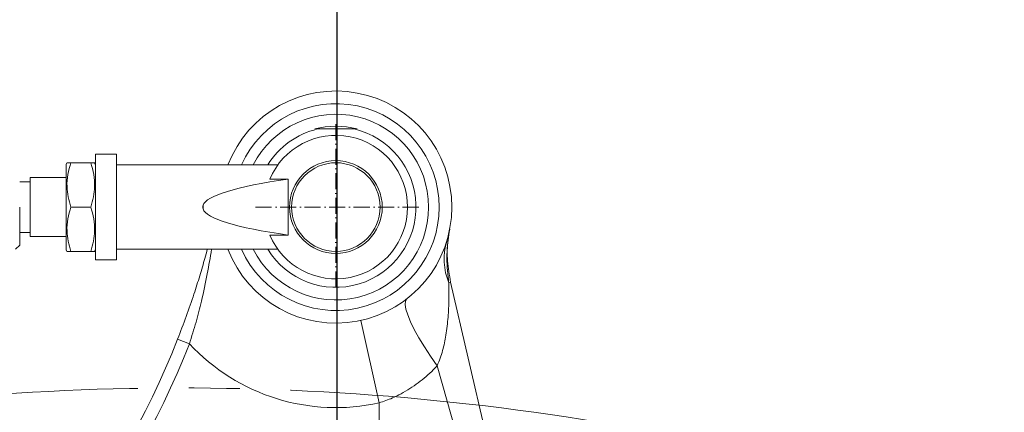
# Model space of a CAD drawing. Header units: millimetres. Extents: x -46 to 5160, y -5105 to -1541.
# Tile 35 of 104: x 1614 to 1848, y -2387 to -2294. Entities that reach past the tile are written whole.
import ezdxf

# ---------------------------------------------------------------- set-up
doc = ezdxf.new("R2010")
doc.units = ezdxf.units.MM
doc.header["$LTSCALE"] = 0.3175
doc.linetypes.add('ACAD_ISO10W100', pattern=[18, 12, -3, 0, -3])
doc.linetypes.add('CENTER2', pattern=[28.574999, 19.049999, -3.175, 3.175, -3.175])
for name, color, linetype, lineweight in [('1轮廓实线层', 7, 'Continuous', 18), ('7标注层', 4, 'Continuous', 13), ('中心线', 4, 'ACAD_ISO10W100', 20), ('细点划线', 6, 'CENTER2', 18)]:
    doc.layers.add(name, color=color, linetype=linetype, lineweight=lineweight)
doc.styles.add('标准汉字', font='gbenor.shx', dxfattribs={"bigfont": 'gbcbig.shx'})
doc.dimstyles.new('M1：10', dxfattribs={"dimscale": 10, "dimtxt": 3.5, "dimasz": 2.5, "dimexe": 2, "dimexo": 0, "dimgap": 1.5, "dimtad": 1, "dimdec": 4, "dimdsep": 46, "dimtxsty": '标准汉字', "dimcen": 5, "dimdle": 5, "dimclrd": 1, "dimclre": 1, "dimclrt": 256, "dimadec": 4, "dimazin": 2, "dimtfac": 1, "dimtdec": 4, "dimtmove": 0, "dimatfit": 3, "dimfxl": 1, "dimtolj": 1, "dimarcsym": 0})

# ---------------------------------------------------------------- blocks, each defined once
blk = doc.blocks.new('A$C60CB0801')
at = {"layer": '中心线'}
for p, q in [((0, 19.65), (0, -19.65)), ((19.65, 0), (-19.65, 0))]:
    blk.add_line(p, q, dxfattribs=at)
blk = doc.blocks.new('*D9')
at = {"layer": '7标注层', "color": 1, "lineweight": -2, "ltscale": 12, "transparency": 16777216}
for p, q in [((1574.65, -2462.43), (1574.65, -2241.72)), ((1689.65, -2473.63), (1689.65, -2241.72)), ((1599.65, -2261.72), (1664.65, -2261.72))]:
    blk.add_line(p, q, dxfattribs=at)
at = {"layer": '7标注层', "color": 1, "transparency": 16777216}
for points in [[(1599.65, -2257.55), (1599.65, -2265.89), (1574.65, -2261.72)], [(1664.65, -2265.89), (1664.65, -2257.55), (1689.65, -2261.72)]]:
    blk.add_solid(points, dxfattribs=at)
at = {"layer": 'Defpoints', "color": 0, "transparency": 16777216}
for p in [(1689.65, -2261.72), (1574.65, -2462.43), (1689.65, -2473.63)]:
    blk.add_point(p, dxfattribs=at)
at = {"layer": '7标注层', "transparency": 16777216, "insert": (1632.15, -2229.22), "char_height": 35, "attachment_point": 5, "style": '标准汉字'}
blk.add_mtext('\\A1;115', dxfattribs=at)

msp = doc.modelspace()

# ---------------------------------------------------------------- linework, layer by layer
at = {"layer": '1轮廓实线层', "linetype": 'Continuous', "ltscale": 12}
for p, q in [((1685.03559, -2319.73601), (1693.69584, -2319.73601)), ((1637.36571, -2325.73601), (1632.36571, -2325.73601)), ((1632.36571, -2325.73601), (1632.36571, -2350.73601)), ((1637.36571, -2350.73601), (1637.36571, -2325.73601)), ((1625.58222, -2327.73601), (1625.36571, -2328.11101)), ((1625.36571, -2328.11101), (1625.36571, -2348.36101)), ((1631.21139, -2327.73601), (1626.52004, -2327.73601)), ((1632.36571, -2328.11101), (1632.14921, -2327.73601)), ((1675.61799, -2328.23601), (1637.36571, -2328.23601)), ((1616.86571, -2332.23601), (1614.36571, -2332.23601)), ((1625.36571, -2331.23601), (1616.86571, -2331.23601)), ((1616.86571, -2331.23601), (1616.86571, -2345.23601)), ((1678.02571, -2331.62163), (1673.70525, -2331.62163)), ((1678.02571, -2331.62163), (1678.02571, -2344.85039)), ((1657.84966, -2338.65567), (1657.84966, -2337.81635)), ((1614.36571, -2338.23601), (1614.36571, -2347.23601)), ((1631.21139, -2338.23601), (1626.52004, -2338.23601)), ((1614.36571, -2344.23601), (1616.86571, -2344.23601)), ((1673.70525, -2344.85039), (1678.02571, -2344.85039)), ((1616.86571, -2345.23601), (1625.36571, -2345.23601)), ((1613.36571, -2348.23601), (1614.36571, -2347.23601)), ((1625.36571, -2348.36101), (1625.58222, -2348.73601)), ((1631.21139, -2348.73601), (1626.52004, -2348.73601)), ((1632.14921, -2348.73601), (1632.36571, -2348.36101)), ((1637.36571, -2348.23601), (1675.61799, -2348.23601)), ((1632.36571, -2350.73601), (1637.36571, -2350.73601)), ((1716.58103, -2356.00048), (1738.99419, -2452.67499)), ((1699.65043, -2384.60922), (1695.32002, -2365.08366)), ((1651.82774, -2369.51983), (1654.61798, -2370.62189)), ((1735.83083, -2454.9335), (1713.41215, -2375.81668)), ((1699.65043, -2390.714), (1699.65043, -2384.60922))]:
    msp.add_line(p, q, dxfattribs=at)
at = {"layer": '1轮廓实线层', "linetype": 'Continuous', "lineweight": 0, "ltscale": 12}
msp.add_lwpolyline([(1706.18454, -2359.99324), (1705.85946, -2360.49796), (1705.78614, -2361.30981), (1705.96606, -2362.41253), (1706.39561, -2363.784), (1707.06618, -2365.39673), (1707.96431, -2367.21837), (1709.07202, -2369.21241), (1710.36707, -2371.33887), (1711.82352, -2373.5551), (1713.41215, -2375.81668)], dxfattribs=at)
at = {"layer": '1轮廓实线层', "linetype": 'Continuous', "ltscale": 12}
for radius in [11, 10.5]:
    msp.add_circle((1689.36571, -2338.23601), radius, dxfattribs=at)
at = {"layer": '1轮廓实线层', "linetype": 'Continuous', "lineweight": 0, "ltscale": 12}
for centre, radius, start, end in [((1689.36571, -2338.23601), 27.5, 0, 158.6763137), ((1689.36571, -2338.23601), 24.5, 0, 155.9104939), ((1689.36571, -2338.23601), 22, 0, 152.9643082), ((1689.36571, -2338.23601), 19.17157, 74.7899264, 105.2100736), ((1689.36571, -2338.23601), 19, 103.1735511, 148.2431361), ((1689.36571, -2338.23601), 19, 211.7568639, 76.8264489), ((1689.36571, -2338.23601), 17, 202.8973333, 157.1026667), ((1689.36571, -2338.23601), 27.5, 201.3236863, 0), ((1689.36571, -2338.23601), 24.5, 204.0895061, 0), ((1689.36571, -2338.23601), 22, 207.0356918, 0), ((1730.088, -2350.5402), 15.04092, 163.51301, 202.1504687), ((1715.99927, -2355.36201), 0.86377, 280.5321452, 312.3396665), ((1465.81141, -2296.04927), 200, 304.4162417, 338.4475481), ((1465.81141, -2296.04927), 203, 304.4162417, 338.4475481), ((1689.36571, -2338.23601), 47.5, 222.9850886, 282.5047334)]:
    msp.add_arc(centre, radius, start, end, dxfattribs=at)
at = {"layer": '1轮廓实线层', "linetype": 'Continuous', "ltscale": 12}
for centre, major_axis, ratio, start_param, end_param in [((1738.76793, -2338.23601), (80.98962, 0), 0.123472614, 2.418858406, 3.099614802), ((1696.06715, -2338.23601), (38.25119, 0), 0.261429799, 3.099614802, 3.183570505), ((1738.76793, -2338.23601), (80.98962, 0), 0.123472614, 3.183570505, 3.864326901)]:
    msp.add_ellipse(centre, major_axis=major_axis, ratio=ratio, start_param=start_param, end_param=end_param, dxfattribs=at)
for points, knots in [([(1625.61559, -2327.73601), (1625.60478, -2327.73601), (1625.52233, -2327.73601), (1625.82416, -2327.73601), (1626.28667, -2327.73601), (1626.52004, -2327.73601)], [0, 0, 0, 0, 9005.996532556, 68708.627143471, 129515.435977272, 129515.435977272, 129515.435977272, 129515.435977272]), ([(1626.52004, -2327.73601), (1626.24916, -2328.64737), (1625.70153, -2330.48984), (1625.50122, -2333.21966), (1625.7953, -2335.82911), (1626.27699, -2337.42882), (1626.52004, -2338.23601)], [0, 0, 0, 0, 46012.275342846, 93022.395127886, 133083.12532718, 173884.764016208, 173884.764016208, 173884.764016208, 173884.764016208]), ([(1631.21139, -2327.73601), (1631.48227, -2328.64737), (1632.0299, -2330.48984), (1632.23021, -2333.21966), (1631.93613, -2335.82911), (1631.45444, -2337.42882), (1631.21139, -2338.23601)], [0, 0, 0, 0, 46002.632694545, 93002.900712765, 133055.23563289, 173848.323783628, 173848.323783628, 173848.323783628, 173848.323783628]), ([(1632.11584, -2327.73601), (1632.12665, -2327.73601), (1632.2091, -2327.73601), (1631.90727, -2327.73601), (1631.44476, -2327.73601), (1631.21139, -2327.73601)], [0, 0, 0, 0, 9004.068689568, 68693.922191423, 129487.717593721, 129487.717593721, 129487.717593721, 129487.717593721]), ([(1626.52004, -2338.23601), (1626.24916, -2339.14737), (1625.70153, -2340.98984), (1625.50122, -2343.71966), (1625.7953, -2346.32911), (1626.27699, -2347.92882), (1626.52004, -2348.73601)], [0, 0, 0, 0, 45981.554305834, 92960.286822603, 132994.269655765, 173768.666295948, 173768.666295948, 173768.666295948, 173768.666295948]), ([(1631.21139, -2338.23601), (1631.48227, -2339.14737), (1632.0299, -2340.98984), (1632.23021, -2343.71966), (1631.93613, -2346.32911), (1631.45444, -2347.92882), (1631.21139, -2348.73601)], [0, 0, 0, 0, 45971.911576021, 92940.792246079, 132966.37898593, 173732.22423194, 173732.22423194, 173732.22423194, 173732.22423194]), ([(1716.35884, -2343.49159), (1716.35665, -2343.50284), (1716.16115, -2344.50876), (1715.86338, -2346.52399), (1715.62154, -2350.52359), (1715.82194, -2353.76904), (1716.12366, -2355.96721), (1716.15715, -2356.21123)], [0, 0, 0, 0, 551.69274542, 49316.606373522, 97740.900195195, 192629.649540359, 204478.62877334, 204478.62877334, 204478.62877334, 204478.62877334]), ([(1716.35884, -2343.49159), (1716.21573, -2344.35219), (1715.80397, -2346.82834), (1715.69212, -2351.06155), (1716.28189, -2354.33839), (1716.58103, -2356.00048)], [0, 0, 0, 0, 26810.447099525, 77140.414323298, 128946.096177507, 128946.096177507, 128946.096177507, 128946.096177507]), ([(1626.52004, -2348.73601), (1626.23852, -2348.73601), (1625.70634, -2348.73601), (1625.64465, -2348.73601), (1625.61559, -2348.73601)], [0, 0, 0, 0, 51814.076857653, 97946.770340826, 97946.770340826, 97946.770340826, 97946.770340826]), ([(1631.21139, -2348.73601), (1631.49291, -2348.73601), (1632.02509, -2348.73601), (1632.08678, -2348.73601), (1632.11584, -2348.73601)], [0, 0, 0, 0, 51803.156521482, 97926.127495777, 97926.127495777, 97926.127495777, 97926.127495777]), ([(1651.82774, -2369.51983), (1652.52221, -2367.71495), (1653.91238, -2364.10202), (1655.65015, -2359.05341), (1657.09955, -2354.48402), (1658.14496, -2350.95069), (1658.68184, -2348.94666), (1658.87222, -2348.23601)], [0, 0, 0, 0, 48568.558773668, 97222.306357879, 139295.594543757, 181541.545940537, 204753.677036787, 204753.677036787, 204753.677036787, 204753.677036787]), ([(1659.87009, -2348.23601), (1659.5547, -2350.1531), (1658.90728, -2354.08849), (1657.68206, -2359.89044), (1656.24336, -2365.49195), (1655.16498, -2368.89549), (1654.61798, -2370.62189)], [0, 0, 0, 0, 48157.434242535, 98857.548919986, 135594.047582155, 173409.885998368, 173409.885998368, 173409.885998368, 173409.885998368]), ([(1716.15715, -2356.21123), (1716.17771, -2357.49765), (1716.21942, -2360.10845), (1716.02489, -2364.31154), (1715.54299, -2368.36334), (1714.77573, -2372.25258), (1713.86926, -2374.62189), (1713.41215, -2375.81668)], [0, 0, 0, 0, 42131.373762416, 85505.705421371, 129255.778423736, 166437.134774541, 204260.771664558, 204260.771664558, 204260.771664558, 204260.771664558]), ([(1713.41215, -2375.81668), (1712.97669, -2376.26236), (1711.42816, -2377.84721), (1708.48004, -2380.30043), (1705.25484, -2382.29152), (1702.29069, -2383.71103), (1700.70294, -2384.25116), (1699.65043, -2384.60922)], [0, 0, 0, 0, 23308.540756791, 82886.860878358, 142398.0736008, 163202.684949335, 204114.088915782, 204114.088915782, 204114.088915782, 204114.088915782])]:
    msp.add_open_spline(points, degree=3, knots=knots, dxfattribs=at)
at = {"layer": '细点划线', "color": 2, "ltscale": 12}
msp.add_arc((1652.59777, -2995.08049), 614, 30.00008871, 121.99745656, dxfattribs=at)

# ---------------------------------------------------------------- block references
at = {"layer": '7标注层', "ltscale": 12}
msp.add_blockref('A$C60CB0801', (1689.36571, -2338.23601), dxfattribs=at)

# ---------------------------------------------------------------- dimensions: what is measured, and where the dimension line sits
dim = msp.add_linear_dim(base=(1689.65043, -2261.72116), p1=(1574.65043, -2462.42614), p2=(1689.65043, -2473.62796), dimstyle='M1：10', override={"dimsah": 1, "dimtzin": 8}, dxfattribs=at)
dim.commit()
dim.dimension.update_dxf_attribs({"geometry": '*D9', "text_midpoint": (1632.15043, -2229.22116)})

doc.saveas('drawing.dxf')
